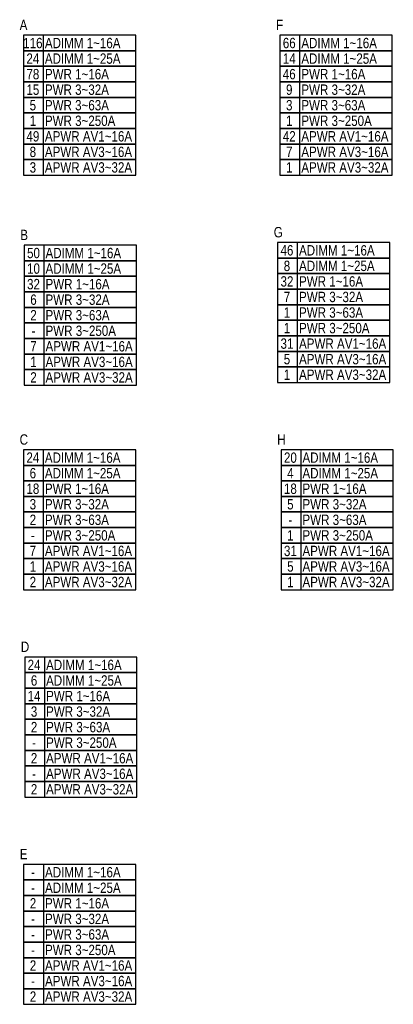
# Model space of a CAD drawing. Header units: millimetres. Extents: x -23383 to 33722, y 22134 to 67104.
# Tile 1 of 3: x -23383 to -16170, y 33958 to 52957. Entities that reach past the tile are written whole.
import ezdxf
from ezdxf.enums import TextEntityAlignment as Align

# ---------------------------------------------------------------- set-up
doc = ezdxf.new("R2010")
doc.units = ezdxf.units.MM
doc.layers.add('EP0 - AV opis kabli', color=10, linetype='Continuous')
doc.styles.add('Arial', font='ARIAL.TTF')

msp = doc.modelspace()

# ---------------------------------------------------------------- linework, layer by layer
at = {"layer": 'EP0 - AV opis kabli'}
for p, q in [((-22929, 52658), (-22929, 52358)), ((-17980, 52658), (-17980, 52358)), ((-22929, 52358), (-22929, 52058)), ((-17980, 52358), (-17980, 52058)), ((-22929, 52058), (-22929, 51758)), ((-17980, 52058), (-17980, 51758)), ((-22929, 51758), (-22929, 51458)), ((-17980, 51758), (-17980, 51458)), ((-22929, 51458), (-22929, 51158)), ((-17980, 51458), (-17980, 51158)), ((-22929, 51158), (-22929, 50858)), ((-17980, 51158), (-17980, 50858)), ((-22929, 50858), (-22929, 50558)), ((-17980, 50858), (-17980, 50558)), ((-22929, 50558), (-22929, 50258)), ((-17980, 50558), (-17980, 50258)), ((-22929, 50258), (-22929, 49958)), ((-17980, 50258), (-17980, 49958)), ((-18024, 48658), (-18024, 48358)), ((-22917, 48606), (-22917, 48306)), ((-22917, 48306), (-22917, 48006)), ((-18024, 48358), (-18024, 48058)), ((-22917, 48006), (-22917, 47706)), ((-18024, 48058), (-18024, 47758)), ((-22917, 47706), (-22917, 47406)), ((-18024, 47758), (-18024, 47458)), ((-22917, 47406), (-22917, 47106)), ((-18024, 47458), (-18024, 47158)), ((-18024, 47158), (-18024, 46858)), ((-22917, 47106), (-22917, 46806)), ((-22917, 46806), (-22917, 46506)), ((-18024, 46858), (-18024, 46558)), ((-18024, 46558), (-18024, 46258)), ((-22917, 46506), (-22917, 46206)), ((-22917, 46206), (-22917, 45906)), ((-18024, 46258), (-18024, 45958)), ((-22929, 44658), (-22929, 44358)), ((-17958, 44658), (-17958, 44358)), ((-22929, 44358), (-22929, 44058)), ((-17958, 44358), (-17958, 44058)), ((-22929, 44058), (-22929, 43758)), ((-17958, 44058), (-17958, 43758)), ((-22929, 43758), (-22929, 43458)), ((-17958, 43758), (-17958, 43458)), ((-22929, 43458), (-22929, 43158)), ((-17958, 43458), (-17958, 43158)), ((-22929, 43158), (-22929, 42858)), ((-17958, 43158), (-17958, 42858)), ((-22929, 42858), (-22929, 42558)), ((-17958, 42858), (-17958, 42558)), ((-22929, 42558), (-22929, 42258)), ((-17958, 42558), (-17958, 42258)), ((-22929, 42258), (-22929, 41958)), ((-17958, 42258), (-17958, 41958)), ((-22906, 40658), (-22906, 40358)), ((-22906, 40358), (-22906, 40058)), ((-22906, 40058), (-22906, 39758)), ((-22906, 39758), (-22906, 39458)), ((-22906, 39458), (-22906, 39158)), ((-22906, 39158), (-22906, 38858)), ((-22906, 38858), (-22906, 38558)), ((-22906, 38558), (-22906, 38258)), ((-22906, 38258), (-22906, 37958)), ((-22926, 36658), (-22926, 36358)), ((-22926, 36358), (-22926, 36058)), ((-22926, 36058), (-22926, 35758)), ((-22926, 35758), (-22926, 35458)), ((-22926, 35458), (-22926, 35158)), ((-22926, 35158), (-22926, 34858)), ((-22926, 34858), (-22926, 34558)), ((-22926, 34558), (-22926, 34258)), ((-22926, 34258), (-22926, 33958))]:
    msp.add_line(p, q, dxfattribs=at)
for points in [[(-23309, 52358), (-21141, 52358), (-21141, 52658), (-23309, 52658)], [(-18359, 52358), (-16192, 52358), (-16192, 52658), (-18359, 52658)], [(-23309, 52058), (-21141, 52058), (-21141, 52358), (-23309, 52358)], [(-18359, 52058), (-16192, 52058), (-16192, 52358), (-18359, 52358)], [(-23309, 51758), (-21141, 51758), (-21141, 52058), (-23309, 52058)], [(-18359, 51758), (-16192, 51758), (-16192, 52058), (-18359, 52058)], [(-23309, 51458), (-21141, 51458), (-21141, 51758), (-23309, 51758)], [(-18359, 51458), (-16192, 51458), (-16192, 51758), (-18359, 51758)], [(-23309, 51158), (-21141, 51158), (-21141, 51458), (-23309, 51458)], [(-18359, 51158), (-16192, 51158), (-16192, 51458), (-18359, 51458)], [(-23309, 50858), (-21141, 50858), (-21141, 51158), (-23309, 51158)], [(-18359, 50858), (-16192, 50858), (-16192, 51158), (-18359, 51158)], [(-23309, 50558), (-21141, 50558), (-21141, 50858), (-23309, 50858)], [(-18359, 50558), (-16192, 50558), (-16192, 50858), (-18359, 50858)], [(-23309, 50258), (-21141, 50258), (-21141, 50558), (-23309, 50558)], [(-18359, 50258), (-16192, 50258), (-16192, 50558), (-18359, 50558)], [(-23309, 49958), (-21141, 49958), (-21141, 50258), (-23309, 50258)], [(-18359, 49958), (-16192, 49958), (-16192, 50258), (-18359, 50258)], [(-18403, 48358), (-16236, 48358), (-16236, 48658), (-18403, 48658)], [(-23297, 48306), (-21129, 48306), (-21129, 48606), (-23297, 48606)], [(-23297, 48006), (-21129, 48006), (-21129, 48306), (-23297, 48306)], [(-18403, 48058), (-16236, 48058), (-16236, 48358), (-18403, 48358)], [(-23297, 47706), (-21129, 47706), (-21129, 48006), (-23297, 48006)], [(-18403, 47758), (-16236, 47758), (-16236, 48058), (-18403, 48058)], [(-23297, 47406), (-21129, 47406), (-21129, 47706), (-23297, 47706)], [(-18403, 47458), (-16236, 47458), (-16236, 47758), (-18403, 47758)], [(-23297, 47106), (-21129, 47106), (-21129, 47406), (-23297, 47406)], [(-18403, 47158), (-16236, 47158), (-16236, 47458), (-18403, 47458)], [(-18403, 46858), (-16236, 46858), (-16236, 47158), (-18403, 47158)], [(-23297, 46806), (-21129, 46806), (-21129, 47106), (-23297, 47106)], [(-23297, 46506), (-21129, 46506), (-21129, 46806), (-23297, 46806)], [(-18403, 46558), (-16236, 46558), (-16236, 46858), (-18403, 46858)], [(-18403, 46258), (-16236, 46258), (-16236, 46558), (-18403, 46558)], [(-23297, 46206), (-21129, 46206), (-21129, 46506), (-23297, 46506)], [(-23297, 45906), (-21129, 45906), (-21129, 46206), (-23297, 46206)], [(-18403, 45958), (-16236, 45958), (-16236, 46258), (-18403, 46258)], [(-23309, 44358), (-21141, 44358), (-21141, 44658), (-23309, 44658)], [(-18338, 44358), (-16170, 44358), (-16170, 44658), (-18338, 44658)], [(-23309, 44058), (-21141, 44058), (-21141, 44358), (-23309, 44358)], [(-18338, 44058), (-16170, 44058), (-16170, 44358), (-18338, 44358)], [(-23309, 43758), (-21141, 43758), (-21141, 44058), (-23309, 44058)], [(-18338, 43758), (-16170, 43758), (-16170, 44058), (-18338, 44058)], [(-23309, 43458), (-21141, 43458), (-21141, 43758), (-23309, 43758)], [(-18338, 43458), (-16170, 43458), (-16170, 43758), (-18338, 43758)], [(-23309, 43158), (-21141, 43158), (-21141, 43458), (-23309, 43458)], [(-18338, 43158), (-16170, 43158), (-16170, 43458), (-18338, 43458)], [(-23309, 42858), (-21141, 42858), (-21141, 43158), (-23309, 43158)], [(-18338, 42858), (-16170, 42858), (-16170, 43158), (-18338, 43158)], [(-23309, 42558), (-21141, 42558), (-21141, 42858), (-23309, 42858)], [(-18338, 42558), (-16170, 42558), (-16170, 42858), (-18338, 42858)], [(-23309, 42258), (-21141, 42258), (-21141, 42558), (-23309, 42558)], [(-18338, 42258), (-16170, 42258), (-16170, 42558), (-18338, 42558)], [(-23309, 41958), (-21141, 41958), (-21141, 42258), (-23309, 42258)], [(-18338, 41958), (-16170, 41958), (-16170, 42258), (-18338, 42258)], [(-23286, 40358), (-21118, 40358), (-21118, 40658), (-23286, 40658)], [(-23286, 40058), (-21118, 40058), (-21118, 40358), (-23286, 40358)], [(-23286, 39758), (-21118, 39758), (-21118, 40058), (-23286, 40058)], [(-23286, 39458), (-21118, 39458), (-21118, 39758), (-23286, 39758)], [(-23286, 39158), (-21118, 39158), (-21118, 39458), (-23286, 39458)], [(-23286, 38858), (-21118, 38858), (-21118, 39158), (-23286, 39158)], [(-23286, 38558), (-21118, 38558), (-21118, 38858), (-23286, 38858)], [(-23286, 38258), (-21118, 38258), (-21118, 38558), (-23286, 38558)], [(-23286, 37958), (-21118, 37958), (-21118, 38258), (-23286, 38258)], [(-23306, 36358), (-21138, 36358), (-21138, 36658), (-23306, 36658)], [(-23306, 36058), (-21138, 36058), (-21138, 36358), (-23306, 36358)], [(-23306, 35758), (-21138, 35758), (-21138, 36058), (-23306, 36058)], [(-23306, 35458), (-21138, 35458), (-21138, 35758), (-23306, 35758)], [(-23306, 35158), (-21138, 35158), (-21138, 35458), (-23306, 35458)], [(-23306, 34858), (-21138, 34858), (-21138, 35158), (-23306, 35158)], [(-23306, 34558), (-21138, 34558), (-21138, 34858), (-23306, 34858)], [(-23306, 34258), (-21138, 34258), (-21138, 34558), (-23306, 34558)], [(-23306, 33958), (-21138, 33958), (-21138, 34258), (-23306, 34258)]]:
    msp.add_lwpolyline(points, close=True, dxfattribs=at)

# ---------------------------------------------------------------- texts
at = {"layer": 'EP0 - AV opis kabli', "style": 'Arial', "width": 0.8}
for s, p in [('A', (-23383, 52857, 0)), ('F', (-18434, 52857, 0)), ('ADIMM 1~16A', (-22896, 52507, 0)), ('ADIMM 1~16A', (-17946, 52507, 0)), ('ADIMM 1~25A', (-22896, 52207, 0)), ('ADIMM 1~25A', (-17946, 52207, 0)), ('PWR 1~16A', (-22896, 51907, 0)), ('PWR 1~16A', (-17946, 51907, 0)), ('PWR 3~32A', (-22896, 51607, 0)), ('PWR 3~32A', (-17946, 51607, 0)), ('PWR 3~63A', (-22896, 51307, 0)), ('PWR 3~63A', (-17946, 51307, 0)), ('PWR 3~250A', (-22896, 51007, 0)), ('PWR 3~250A', (-17946, 51007, 0)), ('APWR AV1~16A', (-22896, 50707, 0)), ('APWR AV1~16A', (-17946, 50707, 0)), ('APWR AV3~16A', (-22896, 50407, 0)), ('APWR AV3~16A', (-17946, 50407, 0)), ('APWR AV3~32A', (-22896, 50107, 0)), ('APWR AV3~32A', (-17946, 50107, 0)), ('B', (-23371, 48805, 0)), ('G', (-18478, 48857, 0)), ('ADIMM 1~16A', (-22884, 48455, 0)), ('ADIMM 1~16A', (-17990, 48507, 0)), ('ADIMM 1~25A', (-22884, 48155, 0)), ('ADIMM 1~25A', (-17990, 48207, 0)), ('PWR 1~16A', (-22884, 47855, 0)), ('PWR 1~16A', (-17990, 47907, 0)), ('PWR 3~32A', (-17990, 47607, 0)), ('PWR 3~32A', (-22884, 47555, 0)), ('PWR 3~63A', (-22884, 47255, 0)), ('PWR 3~63A', (-17990, 47307, 0)), ('PWR 3~250A', (-22884, 46955, 0)), ('PWR 3~250A', (-17990, 47007, 0)), ('APWR AV1~16A', (-22884, 46655, 0)), ('APWR AV1~16A', (-17990, 46707, 0)), ('APWR AV3~16A', (-22884, 46355, 0)), ('APWR AV3~16A', (-17990, 46407, 0)), ('APWR AV3~32A', (-17990, 46107, 0)), ('APWR AV3~32A', (-22884, 46055, 0)), ('C', (-23383, 44857, 0)), ('H', (-18412, 44857, 0)), ('ADIMM 1~16A', (-22896, 44507, 0)), ('ADIMM 1~16A', (-17924, 44507, 0)), ('ADIMM 1~25A', (-22896, 44207, 0)), ('ADIMM 1~25A', (-17924, 44207, 0)), ('PWR 1~16A', (-22896, 43907, 0)), ('PWR 1~16A', (-17924, 43907, 0)), ('PWR 3~32A', (-22896, 43607, 0)), ('PWR 3~32A', (-17924, 43607, 0)), ('PWR 3~63A', (-22896, 43307, 0)), ('PWR 3~63A', (-17924, 43307, 0)), ('PWR 3~250A', (-22896, 43007, 0)), ('PWR 3~250A', (-17924, 43007, 0)), ('APWR AV1~16A', (-22896, 42707, 0)), ('APWR AV1~16A', (-17924, 42707, 0)), ('APWR AV3~16A', (-22896, 42407, 0)), ('APWR AV3~16A', (-17924, 42407, 0)), ('APWR AV3~32A', (-22896, 42107, 0)), ('APWR AV3~32A', (-17924, 42107, 0)), ('D', (-23360, 40857, 0)), ('ADIMM 1~16A', (-22873, 40507, 0)), ('ADIMM 1~25A', (-22873, 40207, 0)), ('PWR 1~16A', (-22873, 39907, 0)), ('PWR 3~32A', (-22873, 39607, 0)), ('PWR 3~63A', (-22873, 39307, 0)), ('PWR 3~250A', (-22873, 39007, 0)), ('APWR AV1~16A', (-22873, 38707, 0)), ('APWR AV3~16A', (-22873, 38407, 0)), ('APWR AV3~32A', (-22873, 38107, 0)), ('E', (-23380, 36857, 0)), ('ADIMM 1~16A', (-22893, 36507, 0)), ('ADIMM 1~25A', (-22893, 36207, 0)), ('PWR 1~16A', (-22893, 35907, 0)), ('PWR 3~32A', (-22893, 35607, 0)), ('PWR 3~63A', (-22893, 35307, 0)), ('PWR 3~250A', (-22893, 35007, 0)), ('APWR AV1~16A', (-22893, 34707, 0)), ('APWR AV3~16A', (-22893, 34407, 0)), ('APWR AV3~32A', (-22893, 34107, 0))]:
    msp.add_text(s, height=200, dxfattribs=at).set_placement(p, align=Align.MIDDLE_LEFT)
for s, p in [('116', (-23128, 52507, 0)), ('66', (-18179, 52507, 0)), ('24', (-23128, 52207, 0)), ('14', (-18179, 52207, 0)), ('78', (-23128, 51907, 0)), ('46', (-18179, 51907, 0)), ('15', (-23128, 51607, 0)), ('9', (-18179, 51607, 0)), ('5', (-23128, 51307, 0)), ('3', (-18179, 51307, 0)), ('1', (-23128, 51007, 0)), ('1', (-18179, 51007, 0)), ('49', (-23128, 50707, 0)), ('42', (-18179, 50707, 0)), ('8', (-23128, 50407, 0)), ('7', (-18179, 50407, 0)), ('3', (-23128, 50107, 0)), ('1', (-18179, 50107, 0)), ('50', (-23116, 48455, 0)), ('46', (-18223, 48507, 0)), ('10', (-23116, 48155, 0)), ('8', (-18223, 48207, 0)), ('32', (-23116, 47855, 0)), ('32', (-18223, 47907, 0)), ('7', (-18223, 47607, 0)), ('6', (-23116, 47555, 0)), ('2', (-23116, 47255, 0)), ('1', (-18223, 47307, 0)), ('-', (-23116, 46955, 0)), ('1', (-18223, 47007, 0)), ('7', (-23116, 46655, 0)), ('31', (-18223, 46707, 0)), ('1', (-23116, 46355, 0)), ('5', (-18223, 46407, 0)), ('1', (-18223, 46107, 0)), ('2', (-23116, 46055, 0)), ('24', (-23128, 44507, 0)), ('20', (-18157, 44507, 0)), ('6', (-23128, 44207, 0)), ('4', (-18157, 44207, 0)), ('18', (-23128, 43907, 0)), ('18', (-18157, 43907, 0)), ('3', (-23128, 43607, 0)), ('5', (-18157, 43607, 0)), ('2', (-23128, 43307, 0)), ('-', (-18157, 43307, 0)), ('-', (-23128, 43007, 0)), ('1', (-18157, 43007, 0)), ('7', (-23128, 42707, 0)), ('31', (-18157, 42707, 0)), ('1', (-23128, 42407, 0)), ('5', (-18157, 42407, 0)), ('2', (-23128, 42107, 0)), ('1', (-18157, 42107, 0)), ('24', (-23105, 40507, 0)), ('6', (-23105, 40207, 0)), ('14', (-23105, 39907, 0)), ('3', (-23105, 39607, 0)), ('2', (-23105, 39307, 0)), ('-', (-23105, 39007, 0)), ('2', (-23105, 38707, 0)), ('-', (-23105, 38407, 0)), ('2', (-23105, 38107, 0)), ('-', (-23125, 36507, 0)), ('-', (-23125, 36207, 0)), ('2', (-23125, 35907, 0)), ('-', (-23125, 35607, 0)), ('-', (-23125, 35307, 0)), ('-', (-23125, 35007, 0)), ('2', (-23125, 34707, 0)), ('-', (-23125, 34407, 0)), ('2', (-23125, 34107, 0))]:
    msp.add_text(s, height=200, dxfattribs=at).set_placement(p, align=Align.MIDDLE_CENTER)

doc.saveas('drawing.dxf')
